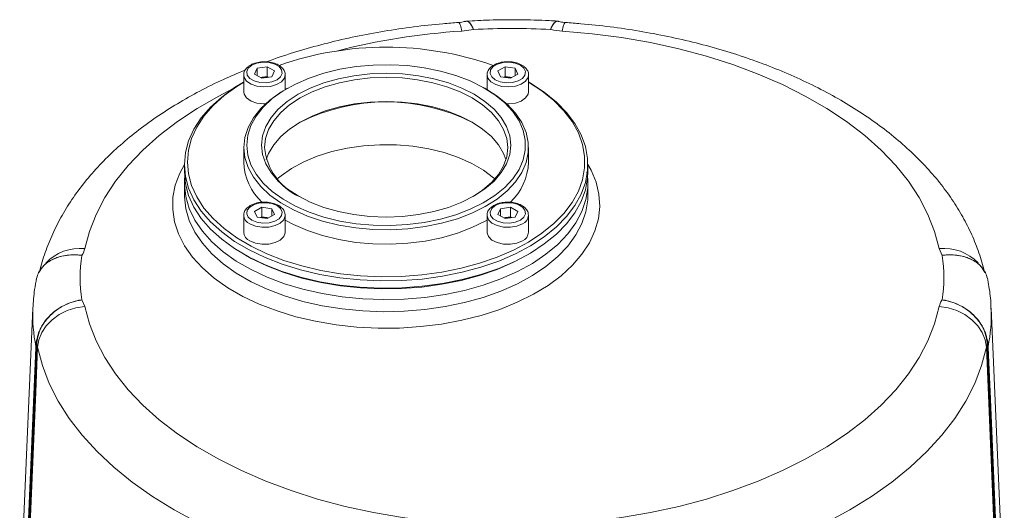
# Model space of a CAD drawing. Header units: millimetres. Extents: x 24 to 341, y 19 to 289.
# Tile 11 of 14: x 248 to 331, y 94 to 136. Entities that reach past the tile are written whole.
import ezdxf

# ---------------------------------------------------------------- set-up
doc = ezdxf.new("R2010")
doc.units = ezdxf.units.MM

msp = doc.modelspace()

# ---------------------------------------------------------------- linework, layer by layer
at = {"color": 7, "linetype": 'Continuous', "lineweight": 18}
for p, q in [((286.6035, 134.9658), (285.6254, 134.8266)), ((267.2464, 131.1326), (267.2464, 129.7037)), ((268.1599, 131.2074), (268.384, 131.6903)), ((268.7723, 130.8539), (268.1599, 131.2074)), ((268.384, 131.6903), (269.2206, 131.8197)), ((268.384, 131.078), (268.384, 131.6903)), ((269.2206, 131.8197), (269.8329, 131.4662)), ((269.2206, 131.0031), (269.2206, 131.8197)), ((269.8329, 131.4662), (269.6088, 130.9832)), ((270.7464, 129.8977), (270.7464, 131.1326)), ((287.7525, 131.1326), (287.7525, 129.8977)), ((288.666, 131.4662), (289.2784, 131.8197)), ((288.8901, 130.9832), (288.666, 131.4662)), ((289.2784, 131.8197), (290.1149, 131.6903)), ((289.2784, 131.0031), (289.2784, 131.8197)), ((290.339, 131.2074), (289.7267, 130.8539)), ((290.1149, 131.6903), (290.339, 131.2074)), ((290.1149, 131.078), (290.1149, 131.6903)), ((291.2525, 129.7037), (291.2525, 131.1326)), ((267.2464, 130.5303), (267.2267, 130.5189)), ((268.6631, 130.9169), (268.8023, 130.9384)), ((269.6088, 130.9832), (268.7723, 130.8539)), ((268.8023, 130.9384), (269.2206, 131.0031)), ((269.2206, 131.0031), (269.3298, 130.9401)), ((289.7267, 130.8539), (288.8901, 130.9832)), ((289.1692, 130.9401), (289.2784, 131.0031)), ((289.2784, 131.0031), (289.6966, 130.9384)), ((289.6966, 130.9384), (289.8359, 130.9169)), ((291.2722, 130.5189), (291.2525, 130.5303)), ((270.9396, 130.0093), (270.7628, 129.9072)), ((287.7361, 129.9072), (287.5593, 130.0093)), ((267.2495, 125.0095), (267.2495, 123.7847)), ((291.2495, 123.7847), (291.2495, 125.0095)), ((262.2495, 123.5806), (262.2495, 122.9682)), ((296.2495, 122.9682), (296.2495, 123.5806)), ((262.2495, 122.0034), (262.2495, 120.9827)), ((262.2509, 121.8779), (262.2495, 122.0034)), ((296.2495, 122.0034), (296.2484, 121.8922)), ((296.2495, 120.9827), (296.2495, 122.0034)), ((262.2495, 120.9827), (262.2508, 120.8615)), ((268.1599, 119.6282), (268.7723, 119.9818)), ((268.384, 119.1453), (268.1599, 119.6282)), ((268.7723, 119.9818), (269.6088, 119.8524)), ((268.7723, 119.1652), (268.7723, 119.9818)), ((269.6088, 119.8524), (269.8329, 119.3694)), ((269.6088, 119.24), (269.6088, 119.8524)), ((288.666, 119.3694), (288.8901, 119.8524)), ((288.8901, 119.8524), (289.7267, 119.9818)), ((288.8901, 119.24), (288.8901, 119.8524)), ((289.7267, 119.9818), (290.339, 119.6282)), ((289.7267, 119.1652), (289.7267, 119.9818)), ((290.339, 119.6282), (290.1149, 119.1453)), ((267.2464, 119.2947), (267.2464, 117.8658)), ((269.2206, 119.0159), (268.384, 119.1453)), ((268.6631, 119.1022), (268.7723, 119.1652)), ((268.7723, 119.1652), (269.1905, 119.1005)), ((269.1905, 119.1005), (269.3298, 119.079)), ((269.8329, 119.3694), (269.2206, 119.0159)), ((270.7464, 117.8658), (270.7464, 119.2947)), ((287.7525, 119.2947), (287.7525, 117.8658)), ((289.2784, 119.0159), (288.666, 119.3694)), ((289.1692, 119.079), (289.3084, 119.1005)), ((290.1149, 119.1453), (289.2784, 119.0159)), ((289.3084, 119.1005), (289.7267, 119.1652)), ((289.7267, 119.1652), (289.8359, 119.1022)), ((291.2525, 117.8658), (291.2525, 119.2947)), ((326.0992, 115.9208), (325.8581, 116.4854)), ((267.2267, 116.0298), (267.4035, 115.9277)), ((291.0954, 115.9277), (291.2722, 116.0298)), ((253.6129, 112.1654), (253.854, 111.6008)), ((249.482, 111.4665), (248.3699, 85.4716)), ((331.3422, 85.4716), (330.2302, 111.4665)), ((330.2302, 111.4665), (330.2332, 111.3914)), ((249.7294, 108.1141), (249.7339, 108.2284)), ((249.7339, 108.2284), (249.7625, 108.5661)), ((249.7856, 108.0873), (249.7901, 108.2031)), ((249.8228, 108.0902), (249.7856, 108.0873)), ((249.7901, 108.2031), (249.8182, 108.541)), ((329.8894, 108.0902), (331.0007, 81.7996)), ((329.9266, 108.0873), (329.8894, 108.0902)), ((329.894, 108.541), (329.9221, 108.2031)), ((329.9266, 108.0873), (329.9221, 108.2031)), ((331.0519, 81.465), (329.9266, 108.0873)), ((329.9497, 108.5661), (329.9782, 108.2284)), ((329.9782, 108.2284), (329.9827, 108.1141))]:
    msp.add_line(p, q, dxfattribs=at)
at = {"color": 8, "linetype": 'Continuous', "lineweight": 18, "flags": 128}
for points in [[(285.3545, 135.5513), (285.3712, 135.5487), (285.4505, 135.4479), (285.5363, 135.2042), (285.6254, 134.8266)], [(294.0867, 134.8266), (294.1758, 135.2042), (294.2616, 135.4479), (294.341, 135.5487), (294.3575, 135.5513)], [(270.7464, 131.1258), (270.6737, 130.8444), (270.4207, 130.5456), (270.0133, 130.3104), (269.4958, 130.1644), (268.9241, 130.1232), (268.3603, 130.1915), (267.8654, 130.3617), (267.4931, 130.6155), (267.2837, 130.9253), (267.2464, 131.1329)], [(291.2524, 131.145), (291.2153, 130.9253), (291.0059, 130.6155), (290.6335, 130.3617), (290.1387, 130.1915), (289.5748, 130.1232), (289.0032, 130.1644), (288.4856, 130.3104), (288.0783, 130.5456), (287.8253, 130.8444), (287.7525, 131.1328)], [(266.355, 129.9761), (265.1411, 129.3517), (263.3379, 128.3108), (261.666, 127.1992), (260.1336, 126.0226), (258.7483, 124.7867), (257.5169, 123.4976), (256.4455, 122.1617), (255.5395, 120.7857), (254.8033, 119.3763), (254.2406, 117.9405), (253.854, 116.4854)], [(296.2495, 123.5814), (296.5146, 123.105), (296.9357, 122.098), (297.181, 121.0718), (297.2481, 120.0366), (297.1363, 119.0027), (296.8467, 117.9804), (296.3823, 116.9798), (295.7476, 116.0108), (294.9489, 115.0832), (293.9942, 114.206), (292.893, 113.3881), (291.6561, 112.6376), (290.296, 111.9619), (288.826, 111.3677), (287.2609, 110.861), (285.6162, 110.4467), (283.9082, 110.129), (282.1539, 109.9111), (280.3707, 109.7952), (278.5764, 109.7822), (276.7888, 109.8725), (275.0256, 110.0651), (273.3044, 110.3581), (271.6423, 110.7485), (270.0558, 111.2326), (268.5607, 111.8054), (267.1718, 112.4614), (265.9029, 113.1939), (264.7667, 113.9957), (263.7744, 114.8588), (262.9359, 115.7747), (262.2596, 116.7342), (261.7521, 117.7278), (261.4185, 118.7456), (261.2621, 119.7776), (261.2844, 120.8135), (261.4853, 121.8429), (261.8628, 122.8556), (262.2495, 123.5814)], [(296.2484, 121.8922), (296.2368, 121.6244), (296.0793, 120.6181), (295.7433, 119.6265), (295.2325, 118.66), (294.5523, 117.729), (293.7099, 116.8433), (292.7142, 116.0124), (291.5758, 115.2449), (290.3067, 114.549), (288.9204, 113.9322), (287.4316, 113.401), (285.8561, 112.9609), (284.2105, 112.6167), (282.5123, 112.3719), (280.7796, 112.2293), (279.0306, 112.1903), (277.2839, 112.2553), (275.5581, 112.4236), (273.8714, 112.6935), (272.2418, 113.0621), (270.6864, 113.5254), (269.2217, 114.0786), (267.8634, 114.7159), (266.6258, 115.4303), (265.522, 116.2145), (264.5637, 117.06), (263.761, 117.9579), (263.1226, 118.8987), (262.6551, 119.8724), (262.3635, 120.8687), (262.2509, 121.877), (262.2509, 121.8779)], [(262.2508, 120.8615), (262.2509, 120.8563), (262.3635, 119.848), (262.6551, 118.8517), (263.1226, 117.878), (263.761, 116.9372), (264.5637, 116.0393), (265.522, 115.1938), (266.6258, 114.4097), (267.8634, 113.6952), (269.2217, 113.058), (270.6864, 112.5048), (272.2418, 112.0414), (273.8714, 111.6728), (275.5581, 111.403), (277.2839, 111.2346), (279.0306, 111.1696), (280.7796, 111.2086), (282.5123, 111.3513), (284.2105, 111.596), (285.8561, 111.9402), (287.4316, 112.3803), (288.9204, 112.9115), (290.3067, 113.5284), (291.5758, 114.2242), (292.7142, 114.9917), (293.7099, 115.8227), (294.5523, 116.7084), (295.2325, 117.6393), (295.7433, 118.6058), (296.0793, 119.5974), (296.2368, 120.6037), (296.2494, 120.9531)], [(270.7464, 119.2945), (270.7449, 119.253), (270.6267, 118.9275), (270.3318, 118.6418), (269.8922, 118.4268), (269.3555, 118.306), (268.78, 118.2922), (268.2278, 118.3871), (267.759, 118.5804)], [(290.74, 118.5804), (290.2711, 118.3871), (289.719, 118.2922), (289.1434, 118.306), (288.6067, 118.4268), (288.1671, 118.6418), (287.8722, 118.9275), (287.754, 119.253), (287.7526, 119.3015)]]:
    msp.add_lwpolyline(points, dxfattribs=at)
at = {"color": 7, "linetype": 'Continuous', "lineweight": 18, "flags": 128}
for points in [[(325.8581, 116.4854), (325.4716, 117.9405), (324.9088, 119.3763), (324.1726, 120.7857), (323.2666, 122.1617), (322.1953, 123.4976), (320.9639, 124.7867), (319.5785, 126.0226), (318.0461, 127.1992), (316.3742, 128.3108), (314.5711, 129.3517), (312.6456, 130.3169), (310.6074, 131.2015), (308.4665, 132.0012), (306.2335, 132.7121), (303.9195, 133.3306), (301.5359, 133.8536), (299.0944, 134.2786), (296.6073, 134.6035), (294.0867, 134.8266)], [(267.4995, 125.2137), (267.5885, 124.3801), (267.8544, 123.5592), (268.2929, 122.7633), (268.8976, 122.0046), (269.6592, 121.2946), (270.5661, 120.6439), (271.6047, 120.0625), (272.7592, 119.5592), (274.012, 119.1417), (275.3443, 118.8161), (276.7358, 118.5876), (278.1653, 118.4595), (279.6113, 118.4338), (281.0518, 118.5108), (282.465, 118.6895), (283.8295, 118.967), (285.1245, 119.3393), (286.3304, 119.8006), (287.429, 120.344), (288.4037, 120.9612), (289.2395, 121.6428), (289.9239, 122.3786), (290.4465, 123.1573), (290.7994, 123.9673), (290.9772, 124.7961), (290.9772, 125.6312), (290.7994, 126.4601), (290.4465, 127.27), (289.9239, 128.0487), (289.2395, 128.7845), (288.4037, 129.4662), (287.429, 130.0834), (286.3304, 130.6267), (285.1245, 131.088), (283.8295, 131.4603), (282.465, 131.7379), (281.0518, 131.9165), (279.6113, 131.9936), (278.1653, 131.9679), (276.7358, 131.8398), (275.3443, 131.6112), (274.012, 131.2857), (272.7592, 130.8681), (271.6047, 130.3648), (270.5661, 129.7834), (269.6592, 129.1328), (268.8976, 128.4227), (268.2929, 127.664), (267.8544, 126.8682), (267.5885, 126.0472), (267.4995, 125.2137)], [(267.9358, 131.9491), (267.637, 131.7027), (267.5021, 131.4122), (267.5475, 131.1126), (267.7677, 130.8401), (268.1361, 130.6274), (268.6082, 130.5003), (269.1272, 130.4741), (269.6303, 130.552), (270.0571, 130.7245), (270.3559, 130.9708), (270.4907, 131.2613), (270.4453, 131.5609), (270.2251, 131.8334), (269.8568, 132.0461), (269.3846, 132.1732), (268.8657, 132.1994), (268.3625, 132.1216), (267.9358, 131.9491)], [(290.5632, 131.9491), (290.1364, 132.1216), (289.6333, 132.1994), (289.1143, 132.1732), (288.6422, 132.0461), (288.2738, 131.8334), (288.0536, 131.5609), (288.0082, 131.2613), (288.1431, 130.9708), (288.4419, 130.7245), (288.8686, 130.552), (289.3718, 130.4741), (289.8907, 130.5003), (290.3629, 130.6274), (290.7312, 130.8401), (290.9514, 131.1126), (290.9968, 131.4122), (290.862, 131.7027), (290.5632, 131.9491)], [(268.7495, 125.2137), (268.8393, 126.0049), (269.1072, 126.7825), (269.5487, 127.5333), (270.1562, 128.2444), (270.9193, 128.9037), (271.8248, 129.4998), (272.8575, 130.0226), (273.9995, 130.4631), (275.2313, 130.8138), (276.5319, 131.0686), (277.8789, 131.2233), (279.2495, 131.2752), (280.62, 131.2233), (281.9671, 131.0686), (283.2676, 130.8138), (284.4995, 130.4631), (285.6415, 130.0226), (286.6741, 129.4998), (287.5797, 128.9037), (288.3427, 128.2444), (288.9502, 127.5333), (289.3917, 126.7825), (289.6596, 126.0049), (289.7495, 125.2137), (289.6596, 124.4225), (289.3917, 123.6448), (288.9502, 122.894), (288.3427, 122.1829), (287.5797, 121.5236), (286.6741, 120.9275), (285.6415, 120.4047), (284.4995, 119.9642), (283.2676, 119.6136), (281.9671, 119.3587), (280.62, 119.204), (279.2495, 119.1521), (277.8789, 119.204), (276.5319, 119.3587), (275.2313, 119.6136), (273.9995, 119.9642), (272.8575, 120.4047), (271.8248, 120.9275), (270.9193, 121.5236), (270.1562, 122.1829), (269.5487, 122.894), (269.1072, 123.6448), (268.8393, 124.4225), (268.7495, 125.2137)], [(262.2495, 123.5806), (262.3396, 124.5897), (262.6089, 125.588), (263.0547, 126.5651), (263.6721, 127.5106), (264.4546, 128.4144), (265.394, 129.267), (266.4802, 130.0592), (267.2267, 130.5189)], [(291.2722, 130.5189), (291.4241, 130.4301), (292.5795, 129.6712), (293.5937, 128.8477), (294.4557, 127.9683), (295.1567, 127.0425), (295.6889, 126.0799), (296.047, 125.0908), (296.2269, 124.0858), (296.2269, 123.0754), (296.047, 122.0703), (295.6889, 121.0813), (295.1567, 120.1187), (294.4557, 119.1929), (293.5937, 118.3135), (292.5795, 117.49), (291.4241, 116.731), (290.1396, 116.0447), (288.7396, 115.4382), (287.2391, 114.9181), (285.6538, 114.4897), (284.0007, 114.1578), (282.2972, 113.9257), (280.5615, 113.796), (278.8118, 113.7699), (277.0667, 113.8479), (275.3448, 114.0291), (273.6642, 114.3115), (272.0429, 114.6921), (270.498, 115.167), (269.0458, 115.731), (267.7018, 116.3783), (266.4802, 117.1019), (265.394, 117.8942), (264.4546, 118.7468), (263.6721, 119.6506), (263.0547, 120.596), (262.6089, 121.5731), (262.3396, 122.5715), (262.2495, 123.5806), (262.2495, 123.5806)], [(262.4995, 123.7847), (262.5882, 122.7905), (262.8536, 121.8068), (263.2928, 120.8441), (263.9012, 119.9125), (264.6722, 119.022), (265.5977, 118.182), (266.668, 117.4013), (267.8716, 116.6884), (269.1959, 116.0506), (270.6267, 115.4949), (272.1489, 115.027), (273.7464, 114.6519), (275.4022, 114.3737), (277.0988, 114.1952), (278.8182, 114.1184), (280.5422, 114.144), (282.2524, 114.2718), (283.9309, 114.5005), (285.5597, 114.8276), (287.1216, 115.2496), (288.6001, 115.7621), (289.9794, 116.3596), (291.245, 117.0359), (292.3835, 117.7837), (293.3827, 118.5951), (294.2321, 119.4615), (294.9227, 120.3738), (295.4472, 121.3222), (295.7999, 122.2967), (295.9773, 123.2869), (295.9773, 124.2825), (295.7999, 125.2728), (295.4472, 126.2473), (294.9227, 127.1957), (294.2321, 128.1079), (293.3827, 128.9743), (292.3835, 129.7857), (291.2525, 130.5291)], [(267.2464, 130.5291), (266.668, 130.1681), (265.5977, 129.3875), (264.6722, 128.5474), (263.9012, 127.6569), (263.2928, 126.7254), (262.8536, 125.7626), (262.5882, 124.779), (262.4995, 123.7847)], [(268.8023, 130.9384), (268.7094, 130.9202), (268.6734, 130.911)], [(286.5858, 120.8772), (287.3813, 121.4074), (288.1262, 122.0509), (288.7192, 122.7451), (289.1502, 123.478), (289.4118, 124.2372), (289.4995, 125.0095), (289.4118, 125.7819), (289.1502, 126.541), (288.7192, 127.2739), (288.1262, 127.9681), (287.3813, 128.6117), (286.4973, 129.1936), (285.4893, 129.704), (284.3745, 130.134), (283.172, 130.4763), (281.9024, 130.7251), (280.5874, 130.8761), (279.2495, 130.9267), (277.9116, 130.8761), (276.5966, 130.7251), (275.327, 130.4763), (274.1245, 130.134), (273.0097, 129.704), (272.0016, 129.1936), (271.1176, 128.6117), (270.3727, 127.9681), (269.7797, 127.2739), (269.3487, 126.541), (269.0872, 125.7819), (268.9995, 125.0095), (268.9995, 125.0095)], [(289.8256, 130.911), (289.7895, 130.9202), (289.6966, 130.9384)], [(269.0884, 128.6948), (268.9241, 128.6943), (268.3603, 128.7625), (267.8654, 128.9328), (267.4931, 129.1865), (267.2837, 129.4964), (267.2464, 129.7037)], [(267.2495, 125.0095), (267.3404, 125.8608), (267.6119, 126.6992), (268.0598, 127.512), (268.6773, 128.2869), (269.4551, 129.012), (270.3814, 129.6765), (270.7628, 129.9072)], [(287.7361, 129.9072), (288.5984, 129.3525), (289.4521, 128.6564), (290.1511, 127.9049), (290.6848, 127.1096), (291.0451, 126.2824), (291.2267, 125.436), (291.2267, 124.5831), (291.0451, 123.7366), (290.6848, 122.9094), (290.1511, 122.1141), (289.4521, 121.3627), (288.5984, 120.6665), (287.6031, 120.0362), (286.4811, 119.4813), (285.2495, 119.0102), (283.9269, 118.63), (282.5334, 118.3465), (281.0902, 118.1641), (279.619, 118.0854), (278.1422, 118.1116), (276.6823, 118.2425), (275.2612, 118.4759), (273.9006, 118.8083), (272.6211, 119.2348), (271.4421, 119.7488), (270.3814, 120.3425), (269.4551, 121.007), (268.6773, 121.7322), (268.0598, 122.507), (267.6119, 123.3198), (267.3404, 124.1582), (267.2495, 125.0095), (267.2495, 125.0095)], [(291.2525, 129.7037), (291.2153, 129.4964), (291.0059, 129.1865), (290.6335, 128.9328), (290.1387, 128.7625), (289.5748, 128.6943), (289.4105, 128.6948)], [(269.1531, 123.9889), (269.3487, 124.4997), (269.7797, 125.2326), (270.3727, 125.9268), (271.1176, 126.5703), (272.0016, 127.1523), (273.0097, 127.6626), (274.1245, 128.0926), (275.327, 128.435), (276.5966, 128.6837), (277.9116, 128.8348), (279.2495, 128.8854), (280.5874, 128.8348), (281.9024, 128.6837), (283.172, 128.435), (284.3745, 128.0926), (285.4893, 127.6626), (286.4973, 127.1523), (287.3813, 126.5703), (288.1262, 125.9268), (288.7192, 125.2326), (289.1502, 124.4997), (289.3458, 123.9889)], [(288.4214, 122.3679), (288.3089, 122.4662), (287.4537, 123.1061), (286.4638, 123.6775), (285.3554, 124.1712), (284.1468, 124.579), (282.8578, 124.8943), (281.5095, 125.1118), (280.1241, 125.228), (278.7243, 125.2409), (277.3332, 125.1504), (275.9735, 124.958), (274.6677, 124.6668), (273.437, 124.2815), (272.3018, 123.8086), (271.2807, 123.2557), (270.3904, 122.632), (270.0776, 122.3679)], [(262.2495, 122.9682), (262.3396, 121.9591), (262.6089, 120.9607), (263.0547, 119.9836), (263.6721, 119.0382), (264.4546, 118.1344), (265.394, 117.2818), (266.4802, 116.4895), (267.7018, 115.7659), (269.0458, 115.1186), (270.498, 114.5546), (272.0429, 114.0797), (273.6642, 113.6991), (275.3448, 113.4167), (277.0667, 113.2355), (278.8118, 113.1575), (280.5615, 113.1836), (282.2972, 113.3133), (284.0007, 113.5454), (285.6538, 113.8773), (287.2391, 114.3057), (288.7396, 114.8258), (290.1396, 115.4323), (291.4241, 116.1186), (292.5795, 116.8776), (293.5937, 117.7011), (294.4557, 118.5804), (295.1567, 119.5063), (295.6889, 120.4689), (296.047, 121.4579), (296.2269, 122.463), (296.2495, 122.9682)], [(267.9358, 118.8865), (268.3625, 118.714), (268.8657, 118.6362), (269.3846, 118.6624), (269.8568, 118.7895), (270.2251, 119.0022), (270.4453, 119.2747), (270.4907, 119.5743), (270.3559, 119.8648), (270.0571, 120.1111), (269.6303, 120.2836), (269.1272, 120.3615), (268.6082, 120.3353), (268.1361, 120.2082), (267.7677, 119.9955), (267.5475, 119.723), (267.5021, 119.4234), (267.637, 119.1329), (267.9358, 118.8865)], [(290.5632, 118.8865), (290.862, 119.1329), (290.9968, 119.4234), (290.9514, 119.723), (290.7312, 119.9955), (290.3629, 120.2082), (289.8907, 120.3353), (289.3718, 120.3615), (288.8686, 120.2836), (288.4419, 120.1111), (288.1431, 119.8648), (288.0082, 119.5743), (288.0536, 119.2747), (288.2738, 119.0022), (288.6422, 118.7895), (289.1143, 118.6624), (289.6333, 118.6362), (290.1364, 118.714), (290.5632, 118.8865)], [(269.3195, 119.073), (269.2834, 119.0823), (269.1905, 119.1005)], [(287.7525, 118.8965), (287.6031, 118.8114), (286.4811, 118.2565), (285.2495, 117.7854), (283.9269, 117.4052), (282.5334, 117.1217), (281.0902, 116.9392), (279.619, 116.8605), (278.1422, 116.8868), (276.6823, 117.0176), (275.2612, 117.2511), (273.9006, 117.5835), (272.6211, 118.01), (271.4421, 118.524), (270.7464, 118.8965)], [(289.3084, 119.1005), (289.2155, 119.0823), (289.1794, 119.073)], [(270.7464, 117.8658), (270.7449, 117.824), (270.6267, 117.4985), (270.3318, 117.2128), (269.8922, 116.9979), (269.3555, 116.877), (268.78, 116.8633), (268.2278, 116.9582), (267.759, 117.1514)], [(290.74, 117.1514), (290.2711, 116.9582), (289.719, 116.8633), (289.1434, 116.877), (288.6067, 116.9979), (288.1671, 117.2128), (287.8722, 117.4985), (287.754, 117.824), (287.7525, 117.8658)], [(291.0954, 115.9277), (289.9794, 115.339), (288.6001, 114.7414), (287.1216, 114.2289), (285.5597, 113.8069), (283.9309, 113.4798), (282.2524, 113.2511), (280.5422, 113.1233), (278.8182, 113.0977), (277.0988, 113.1745), (275.4022, 113.353), (273.7464, 113.6312), (272.1489, 114.0063), (270.6267, 114.4742), (269.1959, 115.0299), (267.8716, 115.6677), (267.4035, 115.9277)], [(249.8838, 108.1793), (249.9832, 108.8068), (250.2248, 109.4169), (250.5998, 109.9873), (251.0944, 110.4969), (251.6904, 110.9271), (252.3659, 111.262), (253.096, 111.4894), (253.854, 111.6008)], [(253.854, 111.6008), (254.2406, 110.1457), (254.8033, 108.7099), (255.5395, 107.3005), (256.4455, 105.9245), (257.5169, 104.5886), (258.7483, 103.2995), (260.1336, 102.0636), (261.666, 100.887), (263.3379, 99.7754), (265.1411, 98.7345), (267.0665, 97.7693), (269.1047, 96.8847), (271.2456, 96.0849), (273.4786, 95.3741), (275.7927, 94.7556), (278.1763, 94.2326), (280.6177, 93.8076), (283.1049, 93.4827), (285.6254, 93.2596)], [(294.0867, 93.2596), (296.6073, 93.4827), (299.0944, 93.8076), (301.5359, 94.2326), (303.9195, 94.7556), (306.2335, 95.3741), (308.4665, 96.0849), (310.6074, 96.8847), (312.6456, 97.7693), (314.5711, 98.7345), (316.3742, 99.7754), (318.0461, 100.887), (319.5785, 102.0636), (320.9639, 103.2995), (322.1953, 104.5886), (323.2666, 105.9245), (324.1726, 107.3005), (324.9088, 108.7099), (325.4716, 110.1457), (325.8581, 111.6008)], [(325.8581, 111.6008), (326.6161, 111.4894), (327.3463, 111.262), (328.0218, 110.9271), (328.6177, 110.4969), (329.1123, 109.9873), (329.4873, 109.4169), (329.7289, 108.8068), (329.8283, 108.1793)], [(248.615, 81.7493), (248.622, 81.9149), (248.6299, 82.1039), (248.6334, 82.1858), (248.6473, 82.5133), (248.7026, 83.8231), (248.9241, 89.0627), (249.7294, 108.1141)], [(249.7856, 108.0873), (248.6862, 82.0786), (248.6602, 81.465)], [(248.7115, 81.7996), (248.7234, 82.0815), (249.8228, 108.0902)], [(249.8838, 108.1793), (249.7233, 104.3829), (248.8375, 83.4249), (248.7676, 81.7729)], [(285.1589, 87.8154), (282.4995, 88.0481), (279.873, 88.3827), (277.2911, 88.8179), (274.7653, 89.3517), (272.3069, 89.9817), (269.9269, 90.7051), (267.6359, 91.5186), (265.4441, 92.4186), (263.3613, 93.4012), (261.3969, 94.4618), (259.5596, 95.5958), (257.8576, 96.7982), (256.2985, 98.0635), (254.8893, 99.386), (253.6363, 100.76), (252.545, 102.1792), (251.6204, 103.6373), (250.8665, 105.1278), (250.2868, 106.6441), (249.8838, 108.1793)], [(329.8283, 108.1793), (329.4253, 106.6441), (328.8456, 105.1278), (328.0918, 103.6373), (327.1671, 102.1792), (326.0758, 100.76), (324.8228, 99.386), (323.4136, 98.0635), (321.8545, 96.7982), (320.1525, 95.5958), (318.3152, 94.4618), (316.3508, 93.4012), (314.2681, 92.4186), (312.0763, 91.5186), (309.7853, 90.7051), (307.4053, 89.9817), (304.9468, 89.3517), (302.4211, 88.8179), (299.8391, 88.3827), (297.2126, 88.0481), (294.5533, 87.8154)], [(330.9445, 81.7729), (330.9101, 82.5867), (330.6886, 87.8262), (329.8283, 108.1793)], [(329.9827, 108.1141), (330.1384, 104.4306), (331.0972, 81.7493)]]:
    msp.add_lwpolyline(points, dxfattribs=at)
at = {"color": 8, "linetype": 'Continuous', "lineweight": 18}
for centre, radius, start, end in [((289.3695, 77.2034), 57.7447, 93.717585, 104.348665), ((268.0889, 119.3592), 0.8458, 185.210481, 247.043644), ((290.4131, 119.356), 0.8417, 292.851054, 355.806635), ((253.4229, 112.5848), 3.9244, 83.69305, 136.733945), ((326.2891, 112.5841), 3.925, 43.299431, 96.304012), ((263.0432, 110.8926), 13.5733, 177.581208, 191.319767), ((316.655, 110.8939), 13.5873, 348.686584, 2.098272)]:
    msp.add_arc(centre, radius, start, end, dxfattribs=at)
at = {"color": 7, "linetype": 'Continuous', "lineweight": 18}
for centre, radius, start, end in [((289.8561, 72.1144), 62.9355, 87.037571, 92.962443), ((279.2495, 106.2728), 27.1988, 70.616273, 109.384212), ((268.9962, 129.6838), 1.2695, 78.473872, 98.783528), ((289.5028, 129.6838), 1.2695, 81.216398, 101.525829), ((279.2495, 112.6703), 16.188, 63.051053, 116.948945), ((274.1176, 125.5249), 5.144, 185.749609, 244.624092), ((272.2331, 123.9982), 4.9882, 182.452954, 226.380318), ((286.3037, 123.9808), 4.9497, 313.392476, 357.729788), ((268.9967, 117.8459), 1.2695, 81.216239, 101.525987), ((289.5022, 117.8439), 1.2715, 78.490054, 98.767719), ((268.0858, 117.9269), 0.8416, 184.168456, 247.151546), ((290.4132, 117.9269), 0.8416, 292.848432, 355.831467), ((265.6507, 114.0431), 12.1833, 171.134282, 188.865637), ((314.0613, 114.0431), 12.1835, 351.134447, 8.865553), ((249.7758, 108.1391), 0.0527, 208.357405, 280.720122), ((249.7799, 108.2554), 0.0533, 210.460986, 281.02903), ((249.8127, 108.6033), 0.0625, 216.446647, 275.005766), ((226.611, 108.0807), 23.2118, 0.023303, 1.136261), ((353.1134, 108.0806), 23.224, 178.864031, 179.976404), ((329.8994, 108.6033), 0.0625, 264.991738, 323.55325), ((329.9323, 108.2554), 0.0533, 258.972838, 329.535133), ((329.9364, 108.1391), 0.0527, 259.279689, 331.643005)]:
    msp.add_arc(centre, radius, start, end, dxfattribs=at)
for points, knots in [([(285.3547, 135.5513), (284.9116, 135.5185), (283.6348, 135.4241), (281.5402, 135.1953), (279.0885, 134.8356), (276.6773, 134.3813), (274.3132, 133.8375), (272.0129, 133.1965), (270.2988, 132.6608), (269.3812, 132.3117), (269.1806, 132.2354)], [0, 0, 0, 0, 0.0778282, 0.2242681, 0.3708226, 0.5175194, 0.6643941, 0.81148, 0.9588068, 1, 1, 1, 1]), ([(285.9079, 135.653), (285.8846, 135.6446), (285.8221, 135.6221), (285.6252, 135.5819), (285.4543, 135.5529), (285.3593, 135.5517), (285.3579, 135.5517)], [0, 0, 0, 0, 0.2282741, 0.6126137, 0.9943303, 1, 1, 1, 1]), ([(285.9248, 135.612), (285.9584, 135.6411), (285.9983, 135.6757), (286.1494, 135.6557), (286.2713, 135.5637), (286.4448, 135.3081), (286.5203, 135.1649), (286.591, 134.9966), (286.6022, 134.969), (286.6035, 134.9658)], [0, 0, 0, 0, 0.1459095, 0.1730105, 0.6518891, 0.6668471, 0.9469204, 0.9938015, 1, 1, 1, 1]), ([(293.7047, 135.6697), (293.4679, 135.6838), (292.3944, 135.7479), (290.4749, 135.7928), (288.1416, 135.7813), (286.6569, 135.6996), (286.0098, 135.664)], [0, 0, 0, 0, 0.0926091, 0.4198745, 0.7471463, 1, 1, 1, 1]), ([(286.6035, 134.9658), (286.6022, 134.9691), (286.5874, 135.0062), (286.5673, 135.054), (286.4981, 135.2099), (286.3724, 135.4504), (286.2078, 135.6007), (286.0923, 135.6932), (286.0499, 135.6685), (286.0475, 135.6671)], [0, 0, 0, 0, 0.0073832, 0.0850681, 0.1138583, 0.3970972, 0.7742284, 0.9872273, 1, 1, 1, 1]), ([(293.1087, 134.9658), (293.1099, 134.9691), (293.1248, 135.0062), (293.1448, 135.054), (293.214, 135.2099), (293.3397, 135.4504), (293.5044, 135.6007), (293.6198, 135.6932), (293.6622, 135.6685), (293.6646, 135.6671)], [0, 0, 0, 0, 0.007383, 0.0850679, 0.1138579, 0.3970969, 0.7742291, 0.9872276, 1, 1, 1, 1]), ([(293.1087, 134.9658), (293.11, 134.969), (293.1212, 134.9966), (293.1919, 135.1649), (293.2673, 135.3081), (293.4408, 135.5637), (293.5628, 135.6557), (293.7139, 135.6757), (293.7538, 135.6411), (293.7875, 135.6119)], [0, 0, 0, 0, 0.0061967, 0.0530687, 0.3330861, 0.3480409, 0.8268247, 0.8539198, 1, 1, 1, 1]), ([(294.3601, 135.5552), (294.289, 135.5599), (294.1213, 135.5711), (293.9201, 135.6145), (293.8388, 135.6419), (293.8038, 135.6537)], [0, 0, 0, 0, 0.2955054, 0.6963559, 1, 1, 1, 1]), ([(329.6493, 114.5656), (329.6192, 114.6983), (329.4695, 115.3567), (329.0851, 116.5235), (328.4455, 118.0518), (327.6479, 119.5487), (326.701, 121.012), (325.6042, 122.4358), (324.3611, 123.8139), (322.9758, 125.14), (321.4543, 126.4073), (319.8038, 127.6097), (318.0325, 128.7419), (316.1493, 129.799), (314.1634, 130.777), (312.0839, 131.6728), (309.9198, 132.4836), (307.6802, 133.2075), (305.3738, 133.8425), (303.0095, 134.387), (300.5965, 134.84), (298.1436, 135.1989), (296.0579, 135.4257), (294.7907, 135.5193), (294.3574, 135.5513)], [0, 0, 0, 0, 0.0114346, 0.0567496, 0.1023411, 0.1484306, 0.1950867, 0.2423258, 0.2901133, 0.338374, 0.3870077, 0.4359075, 0.484974, 0.5341249, 0.58329, 0.6324236, 0.6815034, 0.7305186, 0.7794663, 0.8283492, 0.8771737, 0.9259484, 0.9746836, 1, 1, 1, 1]), ([(294.0867, 134.8266), (293.7739, 134.8588), (293.4414, 134.8929), (293.1272, 134.9618), (293.1087, 134.9658)], [0, 0, 0, 0, 0.9408163, 1, 1, 1, 1]), ([(267.8108, 131.9614), (267.7431, 131.9184), (267.5601, 131.8021), (267.3574, 131.5623), (267.2369, 131.3094), (267.2582, 131.1667), (267.2632, 131.1339)], [0, 0, 0, 0, 0.2090714, 0.5652621, 0.8999701, 1, 1, 1, 1]), ([(270.7352, 131.1235), (270.7389, 131.1447), (270.7629, 131.2792), (270.6575, 131.527), (270.4282, 131.8125), (270.0698, 132.041), (269.612, 132.1973), (269.0899, 132.2636), (268.5596, 132.2307), (268.1225, 132.121), (267.898, 132.0061), (267.8108, 131.9614)], [0, 0, 0, 0, 0.0222753, 0.1414437, 0.2596508, 0.3854622, 0.5174198, 0.6498927, 0.7822791, 0.9154511, 1, 1, 1, 1]), ([(290.6882, 131.9614), (290.6156, 131.9993), (290.4072, 132.1079), (289.9938, 132.2216), (289.466, 132.2649), (288.9386, 132.2087), (288.4599, 132.0569), (288.0803, 131.8239), (287.8456, 131.5325), (287.7377, 131.2866), (287.7611, 131.1558), (287.7651, 131.1337)], [0, 0, 0, 0, 0.0711808, 0.20434, 0.3372159, 0.4701912, 0.604168, 0.7403116, 0.8619826, 0.9767576, 1, 1, 1, 1]), ([(291.2401, 131.1475), (291.2434, 131.1715), (291.2623, 131.3091), (291.146, 131.5549), (290.9425, 131.799), (290.7594, 131.9159), (290.6882, 131.9614)], [0, 0, 0, 0, 0.0742462, 0.4255225, 0.7763729, 1, 1, 1, 1]), ([(267.363, 131.5387), (266.7504, 131.2814), (265.4369, 130.7299), (263.5356, 129.7827), (261.6434, 128.7211), (259.8617, 127.5782), (258.1963, 126.3601), (256.6569, 125.0699), (255.252, 123.713), (253.99, 122.2954), (252.8782, 120.8247), (251.9236, 119.3092), (251.1282, 117.7584), (250.5033, 116.1806), (250.1752, 115.1048), (250.0545, 114.5591), (250.0526, 114.5506)], [0, 0, 0, 0, 0.0687963, 0.1474932, 0.2263195, 0.305241, 0.3841833, 0.4630306, 0.5416416, 0.6198413, 0.6974358, 0.7742382, 0.8501033, 0.9249587, 0.9988252, 1, 1, 1, 1]), ([(296.2352, 121.879), (296.2408, 121.948), (296.2701, 122.3066), (296.2142, 122.6646), (296.169, 122.9537)], [0, 0, 0, 0, 0.192421, 1, 1, 1, 1]), ([(262.2978, 122.6943), (262.2885, 122.6426), (262.2389, 122.3677), (262.2552, 122.0894), (262.2685, 121.8635)], [0, 0, 0, 0, 0.188085, 1, 1, 1, 1]), ([(270.7338, 119.2936), (270.7283, 119.3891), (270.716, 119.5986), (270.5165, 119.8849), (270.2032, 120.1335), (269.7751, 120.3162), (269.2693, 120.4141), (268.7352, 120.4152), (268.2232, 120.3184), (267.7743, 120.1277), (267.4523, 119.8624), (267.2658, 119.5653), (267.261, 119.3657), (267.2589, 119.2799)], [0, 0, 0, 0, 0.0732302, 0.1607034, 0.2520832, 0.3492428, 0.4478775, 0.5463383, 0.6451851, 0.7450693, 0.8468779, 0.9342055, 1, 1, 1, 1]), ([(291.2358, 119.2934), (291.234, 119.379), (291.2297, 119.5788), (291.0442, 119.8607), (290.7415, 120.1143), (290.322, 120.3034), (289.8211, 120.4094), (289.2874, 120.419), (288.7717, 120.3306), (288.3157, 120.1478), (287.983, 119.8891), (287.7832, 119.5951), (287.7697, 119.3922), (287.7638, 119.3038)], [0, 0, 0, 0, 0.0659878, 0.1540737, 0.2454541, 0.3428624, 0.4421192, 0.5411943, 0.6405878, 0.740962, 0.8432221, 0.9316594, 1, 1, 1, 1]), ([(253.854, 116.4854), (253.7984, 116.3048), (253.7392, 116.1129), (253.62, 115.9315), (253.6129, 115.9208)], [0, 0, 0, 0, 0.9408196, 1, 1, 1, 1]), ([(249.7625, 113.8494), (249.8048, 114.0251), (249.9242, 114.5201), (250.467, 115.2073), (251.2455, 115.6554), (252.0192, 115.8858), (252.6447, 115.9742), (253.1622, 115.9655), (253.4566, 115.9396), (253.5429, 115.93), (253.6073, 115.9215), (253.6129, 115.9208)], [0, 0, 0, 0, 0.1305473, 0.3677016, 0.6039189, 0.6893752, 0.8406824, 0.9543193, 0.96587, 0.9970375, 1, 1, 1, 1]), ([(250.0243, 114.5088), (250.1286, 114.6954), (250.2637, 114.9371), (250.7243, 115.3561), (251.1127, 115.5846), (251.8367, 115.8517), (252.2761, 115.9386), (252.9516, 115.973), (253.2592, 115.9637), (253.5594, 115.9279), (253.6073, 115.9215), (253.6129, 115.9208)], [0, 0, 0, 0, 0.186993, 0.242303, 0.5101765, 0.525719, 0.800357, 0.8089356, 0.9695586, 0.9964452, 1, 1, 1, 1]), ([(326.0992, 115.9208), (326.1048, 115.9215), (326.1527, 115.9279), (326.4529, 115.9637), (326.7605, 115.973), (327.436, 115.9386), (327.8754, 115.8517), (328.5995, 115.5846), (328.9882, 115.3563), (329.46, 114.9259), (329.6022, 114.6708), (329.7137, 114.4708)], [0, 0, 0, 0, 0.0035079, 0.0300415, 0.188557, 0.1970226, 0.4680572, 0.4833955, 0.7477539, 0.802338, 1, 1, 1, 1]), ([(326.0992, 115.9208), (326.1048, 115.9215), (326.1693, 115.93), (326.2555, 115.9396), (326.55, 115.9655), (327.0675, 115.9742), (327.693, 115.8858), (328.4666, 115.6554), (329.2452, 115.2073), (329.788, 114.5201), (329.9073, 114.0251), (329.9497, 113.8494)], [0, 0, 0, 0, 0.0029622, 0.0341298, 0.0456806, 0.1593174, 0.3106249, 0.3960809, 0.6322985, 0.8694527, 1, 1, 1, 1]), ([(249.7899, 113.9948), (249.7305, 113.6764), (249.5742, 112.8383), (249.5181, 111.9908), (249.4833, 111.4653)], [0, 0, 0, 0, 0.37989001, 1, 1, 1, 1]), ([(330.2205, 111.3765), (330.2204, 111.4892), (330.2198, 112.1338), (330.1046, 113.009), (329.9649, 113.7645), (329.9223, 113.9948)], [0, 0, 0, 0, 0.1284527, 0.7342683, 1, 1, 1, 1]), ([(249.7625, 108.5661), (249.8048, 108.7924), (249.9242, 109.4298), (250.467, 110.4318), (251.2455, 111.1838), (252.0192, 111.6732), (252.6446, 111.9521), (253.1622, 112.0885), (253.4566, 112.1425), (253.5429, 112.156), (253.6073, 112.1647), (253.6129, 112.1654)], [0, 0, 0, 0, 0.1305473, 0.3677013, 0.6039192, 0.6893751, 0.8406828, 0.9543196, 0.9658703, 0.9970379, 1, 1, 1, 1]), ([(249.8182, 108.541), (249.8493, 108.7683), (249.9262, 109.3299), (250.2306, 109.9517), (250.7209, 110.6573), (251.1127, 111.0446), (251.8366, 111.572), (252.2761, 111.7998), (252.9517, 112.0344), (253.2592, 112.1122), (253.5594, 112.1581), (253.6073, 112.1647), (253.6129, 112.1654)], [0, 0, 0, 0, 0.1300332, 0.3212944, 0.3674675, 0.5910911, 0.6040657, 0.833337, 0.8404979, 0.9745877, 0.9970329, 1, 1, 1, 1]), ([(325.8581, 111.6008), (325.9138, 111.7814), (325.9729, 111.9733), (326.0922, 112.1547), (326.0992, 112.1654)], [0, 0, 0, 0, 0.9408171, 1, 1, 1, 1]), ([(326.0992, 112.1654), (326.1048, 112.1647), (326.1527, 112.1581), (326.4529, 112.1122), (326.7605, 112.0344), (327.436, 111.7998), (327.8755, 111.572), (328.5994, 111.0446), (328.9912, 110.6573), (329.4816, 109.9517), (329.7859, 109.3299), (329.8628, 108.7683), (329.894, 108.541)], [0, 0, 0, 0, 0.00296734, 0.02541245, 0.15950221, 0.16666337, 0.39593431, 0.40890911, 0.6325325, 0.67870577, 0.86996689, 1, 1, 1, 1]), ([(326.0992, 112.1654), (326.1048, 112.1647), (326.1693, 112.156), (326.2555, 112.1425), (326.55, 112.0885), (327.0675, 111.9521), (327.693, 111.6732), (328.4666, 111.1838), (329.2452, 110.4318), (329.788, 109.4298), (329.9073, 108.7924), (329.9497, 108.5661)], [0, 0, 0, 0, 0.0029622, 0.0341298, 0.0456806, 0.1593174, 0.3106246, 0.3960809, 0.6322985, 0.8694527, 1, 1, 1, 1]), ([(249.8838, 108.1793), (249.8835, 108.1804), (249.8828, 108.1827), (249.8801, 108.1835), (249.8736, 108.1798), (249.8535, 108.1534), (249.836, 108.1175), (249.8228, 108.0902)], [0, 0, 0, 0, 0.0371151, 0.0821884, 0.1570442, 0.3592278, 1, 1, 1, 1]), ([(329.8894, 108.0902), (329.8833, 108.103), (329.8717, 108.1272), (329.8552, 108.1566), (329.8431, 108.1742), (329.8355, 108.1817), (329.8317, 108.1836), (329.8293, 108.1825), (329.8286, 108.1803), (329.8283, 108.1793)], [0, 0, 0, 0, 0.2970713, 0.5646705, 0.7782034, 0.850479, 0.926241, 0.9655823, 1, 1, 1, 1])]:
    msp.add_open_spline(points, degree=3, knots=knots, dxfattribs=at)

doc.saveas('drawing.dxf')
